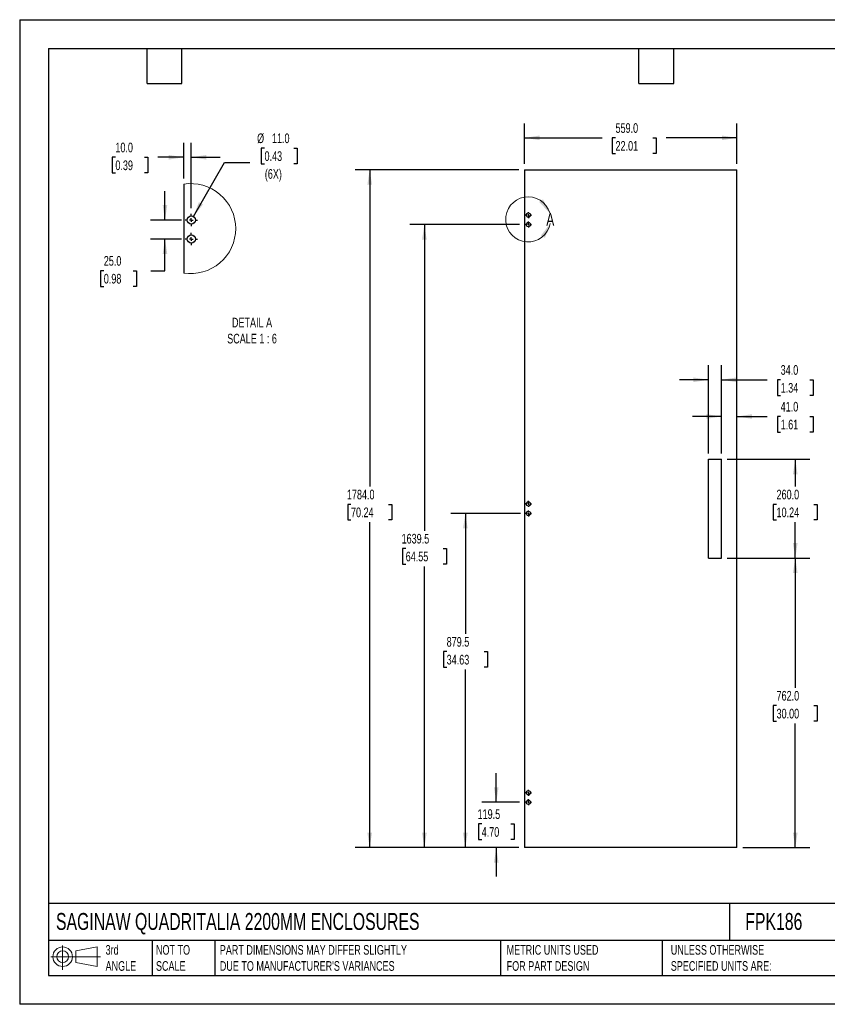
# Model space of a CAD drawing. Header units: millimetres. Extents: x 0 to 3353, y 0 to 2591.
# Tile 1 of 2: x 0 to 2127, y 0 to 2591. Entities that reach past the tile are written whole.
import ezdxf

# ---------------------------------------------------------------- set-up
doc = ezdxf.new("R2010")
doc.units = ezdxf.units.MM
doc.header["$LTSCALE"] = 12
doc.layers.add('DIMENSIONS', color=140, linetype='Continuous', lineweight=25)
doc.layers.add('TEXT', color=140, linetype='Continuous', lineweight=25)
doc.styles.add('SLDTEXTSTYLE0', font='TXT', dxfattribs={"width": 0.7})
doc.dimstyles.new('SLDDIMSTYLE0', dxfattribs={"dimtxt": 25.896094, "dimasz": 39.624, "dimexe": 0, "dimexo": 0.0625, "dimgap": 6.474023, "dimtad": 0, "dimtih": 1, "dimtoh": 1, "dimdec": 1, "dimrnd": 1e-09, "dimzin": 4, "dimdsep": 46, "dimtxsty": 'SLDTEXTSTYLE0', "dimsah": 1, "dimcen": 0.09, "dimadec": 0, "dimazin": 1, "dimtfac": 1, "dimtdec": 1, "dimtmove": 0, "dimatfit": 0, "dimfxl": 0, "dimfrac": 2, "dimtolj": 1, "dimtzin": 12, "dimarcsym": 0})
doc.dimstyles.new('SLDDIMSTYLE1', dxfattribs={"dimtxt": 25.896094, "dimasz": 39.624, "dimexe": 0, "dimexo": 0.0625, "dimgap": 6.474023, "dimtad": 0, "dimtih": 1, "dimtoh": 1, "dimdec": 1, "dimrnd": 1e-09, "dimzin": 4, "dimdsep": 46, "dimtxsty": 'SLDTEXTSTYLE0', "dimsah": 1, "dimcen": 0.09, "dimadec": 0, "dimazin": 1, "dimtfac": 1, "dimtdec": 1, "dimtofl": 0, "dimtmove": 0, "dimatfit": 3, "dimfxl": 0, "dimfrac": 2, "dimtolj": 1, "dimtzin": 12, "dimarcsym": 0})
doc.dimstyles.new('SLDDIMSTYLE2', dxfattribs={"dimtxt": 25.896094, "dimasz": 39.624, "dimexe": 0, "dimexo": 0.0625, "dimgap": 6.474023, "dimtad": 0, "dimtih": 1, "dimtoh": 1, "dimdec": 1, "dimrnd": 1e-09, "dimzin": 12, "dimdsep": 46, "dimtxsty": 'SLDTEXTSTYLE0', "dimsah": 1, "dimcen": 0.09, "dimadec": 0, "dimazin": 3, "dimtfac": 1, "dimtdec": 1, "dimtmove": 0, "dimatfit": 0, "dimfxl": 0, "dimfrac": 2, "dimtolj": 1, "dimtzin": 12, "dimarcsym": 0})
doc.dimstyles.new('SLDDIMSTYLE3', dxfattribs={"dimtxt": 25.896094, "dimasz": 39.624, "dimexe": 0, "dimexo": 0.0625, "dimgap": 6.474023, "dimtad": 0, "dimtih": 1, "dimtoh": 1, "dimdec": 1, "dimrnd": 1e-09, "dimzin": 12, "dimdsep": 46, "dimtxsty": 'SLDTEXTSTYLE0', "dimsah": 1, "dimcen": 0.09, "dimadec": 0, "dimazin": 3, "dimtfac": 1, "dimtdec": 1, "dimtofl": 0, "dimtmove": 0, "dimatfit": 3, "dimfxl": 0, "dimfrac": 2, "dimtolj": 1, "dimtzin": 12, "dimarcsym": 0})
doc.dimstyles.new('SLDDIMSTYLE4', dxfattribs={"dimtxt": 25.896094, "dimasz": 39.624, "dimexe": 0, "dimexo": 0.0625, "dimgap": 6.474023, "dimtad": 0, "dimtih": 1, "dimtoh": 1, "dimdec": 1, "dimlfac": 0.5, "dimrnd": 1e-09, "dimzin": 4, "dimdsep": 46, "dimtxsty": 'SLDTEXTSTYLE0', "dimsah": 1, "dimcen": 0, "dimadec": 0, "dimazin": 1, "dimtfac": 1, "dimtdec": 1, "dimtofl": 0, "dimtmove": 0, "dimatfit": 3, "dimfxl": 0, "dimfrac": 2, "dimtolj": 1, "dimtzin": 12, "dimarcsym": 0})
doc.dimstyles.new('SLDDIMSTYLE5', dxfattribs={"dimtxt": 25.896094, "dimasz": 39.624, "dimexe": 0, "dimexo": 0.0625, "dimgap": 6.474023, "dimtad": 0, "dimtih": 1, "dimtoh": 1, "dimdec": 1, "dimlfac": 0.5, "dimrnd": 1e-09, "dimzin": 4, "dimdsep": 46, "dimtxsty": 'SLDTEXTSTYLE0', "dimsah": 1, "dimcen": 0.09, "dimadec": 0, "dimazin": 1, "dimtfac": 1, "dimtdec": 1, "dimtmove": 0, "dimatfit": 0, "dimfxl": 0, "dimfrac": 2, "dimtolj": 1, "dimtzin": 12, "dimarcsym": 0})

# ---------------------------------------------------------------- blocks, each defined once
blk = doc.blocks.new('Block11')
at = {"color": 7, "linetype": 'Continuous', "lineweight": 18}
for p, q in [((31.1, 63.7), (31.1, 0)), ((65.8, 50), (122.1, 60.4)), ((122.1, 60.4), (122.1, 8.8)), ((0, 34.6), (130.5, 34.6)), ((65.8, 19.2), (65.8, 50)), ((65.8, 19.2), (122.1, 8.8))]:
    blk.add_line(p, q, dxfattribs=at)
for radius in [25.8, 15.4]:
    blk.add_circle((31.1, 34.6), radius, dxfattribs=at)
blk = doc.blocks.new('Block12')
at = {"color": 7, "linetype": 'Continuous'}
blk.add_blockref('Block11', (0, 0), dxfattribs=at)
blk = doc.blocks.new('_D')
at = {"layer": 'DIMENSIONS'}
for p, q in [((1847.6, 1449.4), (1847.6, 1584.8)), ((1847.6, 1546.7), (1771.4, 1546.7)), ((1888.6, 1546.7), (1968.6, 1546.7)), ((2003.7, 1546.7), (1995, 1546.7)), ((1995, 1546.7), (1995, 1505.6)), ((2080.7, 1546.7), (2089.4, 1546.7)), ((2089.4, 1546.7), (2089.4, 1505.6)), ((1995, 1505.6), (2003.7, 1505.6)), ((2089.4, 1505.6), (2080.7, 1505.6))]:
    blk.add_line(p, q, dxfattribs=at)
for points in [[(1847.6, 1546.7), (1808, 1552.8), (1808, 1540.6)], [(1888.6, 1546.7), (1928.2, 1540.6), (1928.2, 1552.8)]]:
    blk.add_solid(points, dxfattribs=at)
at = {"layer": 'DIMENSIONS', "char_height": 25.4, "attachment_point": 1, "style": 'SLDTEXTSTYLE0'}
for s, insert in [('41.0', (2003.7, 1585.2)), ('1.61', (2003.7, 1538.3))]:
    blk.add_mtext(s, dxfattribs=dict(at, insert=insert))
blk = doc.blocks.new('_D_1')
at = {"layer": 'DIMENSIONS'}
for p, q in [((1813.6, 1449.4), (1813.6, 1681.4)), ((1847.6, 1449.4), (1847.6, 1681.4)), ((1813.6, 1643.3), (1737.4, 1643.3)), ((1847.6, 1643.3), (1968.6, 1643.3)), ((2003.7, 1643.3), (1995, 1643.3)), ((1995, 1643.3), (1995, 1602.2)), ((2080.7, 1643.3), (2089.4, 1643.3)), ((2089.4, 1643.3), (2089.4, 1602.2)), ((1995, 1602.2), (2003.7, 1602.2)), ((2089.4, 1602.2), (2080.7, 1602.2))]:
    blk.add_line(p, q, dxfattribs=at)
for points in [[(1813.6, 1643.3), (1774, 1649.4), (1774, 1637.2)], [(1847.6, 1643.3), (1887.2, 1637.2), (1887.2, 1649.4)]]:
    blk.add_solid(points, dxfattribs=at)
at = {"layer": 'DIMENSIONS', "char_height": 25.4, "attachment_point": 1, "style": 'SLDTEXTSTYLE0'}
for s, insert in [('34.0', (2003.7, 1681.9)), ('1.34', (2003.7, 1634.9))]:
    blk.add_mtext(s, dxfattribs=dict(at, insert=insert))
blk = doc.blocks.new('_D_2')
at = {"layer": 'DIMENSIONS'}
for p, q in [((1862.8, 1434.2), (2080.3, 1434.2)), ((2042.2, 1434.2), (2042.2, 1362.5)), ((1992.9, 1315.6), (1984.2, 1315.6)), ((1984.2, 1315.6), (1984.2, 1274.4)), ((2091.4, 1315.6), (2100.1, 1315.6)), ((2100.1, 1315.6), (2100.1, 1274.4)), ((1984.2, 1274.4), (1992.9, 1274.4)), ((2100.1, 1274.4), (2091.4, 1274.4)), ((2042.2, 1174.2), (2042.2, 1268.6)), ((1862.8, 1174.2), (2080.3, 1174.2))]:
    blk.add_line(p, q, dxfattribs=at)
for points in [[(2042.2, 1434.2), (2036.1, 1394.6), (2048.3, 1394.6)], [(2042.2, 1174.2), (2048.3, 1213.8), (2036.1, 1213.8)]]:
    blk.add_solid(points, dxfattribs=at)
at = {"layer": 'DIMENSIONS', "char_height": 25.4, "attachment_point": 1, "style": 'SLDTEXTSTYLE0'}
for s, insert in [('260.0', (1992.9, 1354.1)), ('10.24', (1992.9, 1307.2))]:
    blk.add_mtext(s, dxfattribs=dict(at, insert=insert))
blk = doc.blocks.new('_D_3')
at = {"layer": 'DIMENSIONS'}
for p, q in [((1862.8, 1174.2), (2080.3, 1174.2)), ((2042.2, 1174.2), (2042.2, 833)), ((1992.9, 786.1), (1984.2, 786.1)), ((1984.2, 786.1), (1984.2, 744.9)), ((2091.4, 786.1), (2100.1, 786.1)), ((2100.1, 786.1), (2100.1, 744.9)), ((1984.2, 744.9), (1992.9, 744.9)), ((2042.2, 412.2), (2042.2, 739.1)), ((2100.1, 744.9), (2091.4, 744.9)), ((1903.8, 412.2), (2080.3, 412.2))]:
    blk.add_line(p, q, dxfattribs=at)
for points in [[(2042.2, 1174.2), (2036.1, 1134.6), (2048.3, 1134.6)], [(2042.2, 412.2), (2048.3, 451.8), (2036.1, 451.8)]]:
    blk.add_solid(points, dxfattribs=at)
at = {"layer": 'DIMENSIONS', "char_height": 25.4, "attachment_point": 1, "style": 'SLDTEXTSTYLE0'}
for s, insert in [('762.0', (1992.9, 824.6)), ('30.00', (1992.9, 777.6))]:
    blk.add_mtext(s, dxfattribs=dict(at, insert=insert))
blk = doc.blocks.new('_D_4')
at = {"layer": 'DIMENSIONS'}
for p, q in [((1254.9, 531.7), (1254.9, 607.9)), ((1316.3, 531.7), (1216.8, 531.7)), ((1216.5, 474.7), (1207.8, 474.7)), ((1207.8, 474.7), (1207.8, 433.5)), ((1293.4, 474.7), (1302.1, 474.7)), ((1302.1, 474.7), (1302.1, 433.5)), ((1207.8, 433.5), (1216.5, 433.5)), ((1302.1, 433.5), (1293.4, 433.5)), ((1314.4, 412.2), (1216.8, 412.2)), ((1254.9, 412.2), (1254.9, 336))]:
    blk.add_line(p, q, dxfattribs=at)
for points in [[(1254.9, 531.7), (1261, 571.3), (1248.8, 571.3)], [(1254.9, 412.2), (1248.8, 372.6), (1261, 372.6)]]:
    blk.add_solid(points, dxfattribs=at)
at = {"layer": 'DIMENSIONS', "char_height": 25.4, "attachment_point": 1, "style": 'SLDTEXTSTYLE0'}
for s, insert in [('119.5', (1205.7, 513.2)), ('4.70', (1216.5, 466.2))]:
    blk.add_mtext(s, dxfattribs=dict(at, insert=insert))
blk = doc.blocks.new('_D_5')
at = {"layer": 'DIMENSIONS'}
for p, q in [((1318.9, 1291.7), (1135.4, 1291.7)), ((1173.5, 1291.7), (1173.5, 974.9)), ((1124.3, 928), (1115.6, 928)), ((1115.6, 928), (1115.6, 886.8)), ((1222.8, 928), (1231.5, 928)), ((1231.5, 928), (1231.5, 886.8)), ((1115.6, 886.8), (1124.3, 886.8)), ((1173.5, 412.2), (1173.5, 881)), ((1231.5, 886.8), (1222.8, 886.8)), ((1314.4, 412.2), (1135.4, 412.2))]:
    blk.add_line(p, q, dxfattribs=at)
for points in [[(1173.5, 1291.7), (1167.4, 1252.1), (1179.6, 1252.1)], [(1173.5, 412.2), (1179.6, 451.8), (1167.4, 451.8)]]:
    blk.add_solid(points, dxfattribs=at)
at = {"layer": 'DIMENSIONS', "char_height": 25.4, "attachment_point": 1, "style": 'SLDTEXTSTYLE0'}
for s, insert in [('879.5', (1124.3, 966.5)), ('34.63', (1124.3, 919.6))]:
    blk.add_mtext(s, dxfattribs=dict(at, insert=insert))
blk = doc.blocks.new('_D_6')
at = {"layer": 'DIMENSIONS'}
for p, q in [((1316.3, 2051.7), (1027.5, 2051.7)), ((1065.6, 2051.7), (1065.6, 1246.3)), ((1016.4, 1199.4), (1007.7, 1199.4)), ((1007.7, 1199.4), (1007.7, 1158.2)), ((1114.8, 1199.4), (1123.5, 1199.4)), ((1123.5, 1199.4), (1123.5, 1158.2)), ((1007.7, 1158.2), (1016.4, 1158.2)), ((1065.6, 412.2), (1065.6, 1152.4)), ((1123.5, 1158.2), (1114.8, 1158.2)), ((1314.4, 412.2), (1027.5, 412.2))]:
    blk.add_line(p, q, dxfattribs=at)
for points in [[(1065.6, 2051.7), (1059.5, 2012.1), (1071.7, 2012.1)], [(1065.6, 412.2), (1071.7, 451.8), (1059.5, 451.8)]]:
    blk.add_solid(points, dxfattribs=at)
at = {"layer": 'DIMENSIONS', "char_height": 25.4, "attachment_point": 1, "style": 'SLDTEXTSTYLE0'}
for s, insert in [('1639.5', (1005.6, 1237.9)), ('64.55', (1016.4, 1191))]:
    blk.add_mtext(s, dxfattribs=dict(at, insert=insert))
blk = doc.blocks.new('_D_7')
at = {"layer": 'DIMENSIONS'}
for p, q in [((1314.4, 2196.2), (883.5, 2196.2)), ((921.6, 2196.2), (921.6, 1362.5)), ((872.4, 1315.6), (863.7, 1315.6)), ((863.7, 1315.6), (863.7, 1274.4)), ((970.8, 1315.6), (979.5, 1315.6)), ((979.5, 1315.6), (979.5, 1274.4)), ((863.7, 1274.4), (872.4, 1274.4)), ((979.5, 1274.4), (970.8, 1274.4)), ((921.6, 412.2), (921.6, 1268.6)), ((1314.4, 412.2), (883.5, 412.2))]:
    blk.add_line(p, q, dxfattribs=at)
for points in [[(921.6, 2196.2), (915.5, 2156.6), (927.7, 2156.6)], [(921.6, 412.2), (927.7, 451.8), (915.5, 451.8)]]:
    blk.add_solid(points, dxfattribs=at)
at = {"layer": 'DIMENSIONS', "char_height": 25.4, "attachment_point": 1, "style": 'SLDTEXTSTYLE0'}
for s, insert in [('1784.0', (861.6, 1354.1)), ('70.24', (872.4, 1307.2))]:
    blk.add_mtext(s, dxfattribs=dict(at, insert=insert))
blk = doc.blocks.new('_D_8')
at = {"layer": 'DIMENSIONS'}
for p, q in [((1329.6, 2211.4), (1329.6, 2318)), ((1888.6, 2211.4), (1888.6, 2318)), ((1329.6, 2279.9), (1533.8, 2279.9)), ((1568.9, 2279.9), (1560.2, 2279.9)), ((1560.2, 2279.9), (1560.2, 2238.8)), ((1667.3, 2279.9), (1676, 2279.9)), ((1676, 2279.9), (1676, 2238.8)), ((1888.6, 2279.9), (1702.4, 2279.9)), ((1560.2, 2238.8), (1568.9, 2238.8)), ((1676, 2238.8), (1667.3, 2238.8))]:
    blk.add_line(p, q, dxfattribs=at)
for points in [[(1329.6, 2279.9), (1369.2, 2273.8), (1369.2, 2286)], [(1888.6, 2279.9), (1849, 2286), (1849, 2273.8)]]:
    blk.add_solid(points, dxfattribs=at)
at = {"layer": 'DIMENSIONS', "char_height": 25.4, "attachment_point": 1, "style": 'SLDTEXTSTYLE0'}
for s, insert in [('559.0', (1568.9, 2318.5)), ('22.01', (1568.9, 2271.5))]:
    blk.add_mtext(s, dxfattribs=dict(at, insert=insert))
blk = doc.blocks.new('SW_CENTERMARKSYMBOL_0')
at = {"layer": 'DIMENSIONS', "color": 0}
for p, q in [((-5.08, 0), (-8.04, 0)), ((0, 0), (-2.54, 0)), ((0, 5.08), (0, 8.04)), ((0, 0), (0, 2.54)), ((0, 0), (0, -2.54)), ((0, 0), (2.54, 0)), ((5.08, 0), (8.04, 0)), ((0, -5.08), (0, -8.04))]:
    blk.add_line(p, q, dxfattribs=at)
blk = doc.blocks.new('SW_CENTERMARKSYMBOL_1')
at = {"layer": 'DIMENSIONS', "color": 0}
for p, q in [((-5.08, 0), (-8.04, 0)), ((0, 0), (-2.54, 0)), ((0, 5.08), (0, 8.04)), ((0, 0), (0, 2.54)), ((0, 0), (0, -2.54)), ((0, 0), (2.54, 0)), ((5.08, 0), (8.04, 0)), ((0, -5.08), (0, -8.04))]:
    blk.add_line(p, q, dxfattribs=at)
blk = doc.blocks.new('SW_CENTERMARKSYMBOL_2')
at = {"layer": 'DIMENSIONS', "color": 0}
for p, q in [((-5.08, 0), (-8.04, 0)), ((0, 0), (-2.54, 0)), ((0, 5.08), (0, 8.04)), ((0, 0), (0, 2.54)), ((0, 0), (0, -2.54)), ((0, 0), (2.54, 0)), ((5.08, 0), (8.04, 0)), ((0, -5.08), (0, -8.04))]:
    blk.add_line(p, q, dxfattribs=at)
blk = doc.blocks.new('SW_CENTERMARKSYMBOL_3')
at = {"layer": 'DIMENSIONS', "color": 0}
for p, q in [((-5.08, 0), (-8.04, 0)), ((0, 0), (-2.54, 0)), ((0, 5.08), (0, 8.04)), ((0, 0), (0, 2.54)), ((0, 0), (0, -2.54)), ((0, 0), (2.54, 0)), ((5.08, 0), (8.04, 0)), ((0, -5.08), (0, -8.04))]:
    blk.add_line(p, q, dxfattribs=at)
blk = doc.blocks.new('SW_CENTERMARKSYMBOL_4')
at = {"layer": 'DIMENSIONS', "color": 0}
for p, q in [((-5.08, 0), (-8.04, 0)), ((0, 0), (-2.54, 0)), ((0, 5.08), (0, 8.04)), ((0, 0), (0, 2.54)), ((0, 0), (0, -2.54)), ((0, 0), (2.54, 0)), ((5.08, 0), (8.04, 0)), ((0, -5.08), (0, -8.04))]:
    blk.add_line(p, q, dxfattribs=at)
blk = doc.blocks.new('SW_CENTERMARKSYMBOL_5')
at = {"layer": 'DIMENSIONS', "color": 0}
for p, q in [((-5.08, 0), (-8.04, 0)), ((0, 0), (-2.54, 0)), ((0, 5.08), (0, 8.04)), ((0, 0), (0, 2.54)), ((0, 0), (0, -2.54)), ((0, 0), (2.54, 0)), ((5.08, 0), (8.04, 0)), ((0, -5.08), (0, -8.04))]:
    blk.add_line(p, q, dxfattribs=at)
blk = doc.blocks.new('_D_12')
at = {"layer": 'DIMENSIONS'}
for p, q in [((644.7, 2253), (636, 2253)), ((636, 2253), (636, 2211.9)), ((721.7, 2253), (730.4, 2253)), ((730.4, 2253), (730.4, 2211.9)), ((457.4, 2073.3), (539.5, 2215.4)), ((539.5, 2215.4), (606.1, 2215.4)), ((636, 2211.9), (644.7, 2211.9)), ((730.4, 2211.9), (721.7, 2211.9))]:
    blk.add_line(p, q, dxfattribs=at)
blk.add_solid([(457.4, 2073.3), (482.5, 2104.5), (471.9, 2110.6)], dxfattribs=at)
at = {"layer": 'DIMENSIONS', "char_height": 25.4, "attachment_point": 1, "style": 'SLDTEXTSTYLE0'}
for s, insert in [('%%c', (625.2, 2291.5)), ('11.0', (664.3, 2291.5)), ('0.43', (644.7, 2244.6)), ('(6X)', (645.5, 2197.6))]:
    blk.add_mtext(s, dxfattribs=dict(at, insert=insert))
blk = doc.blocks.new('_D_13')
at = {"layer": 'DIMENSIONS'}
for p, q in [((431.9, 2173.4), (431.9, 2266.9)), ((451.9, 2095.1), (451.9, 2266.9)), ((252, 2228.8), (243.3, 2228.8)), ((243.3, 2228.8), (243.3, 2187.6)), ((329, 2228.8), (337.7, 2228.8)), ((337.7, 2228.8), (337.7, 2187.6)), ((431.9, 2228.8), (364.1, 2228.8)), ((451.9, 2228.8), (528.1, 2228.8)), ((243.3, 2187.6), (252, 2187.6)), ((337.7, 2187.6), (329, 2187.6))]:
    blk.add_line(p, q, dxfattribs=at)
for points in [[(431.9, 2228.8), (392.3, 2234.9), (392.3, 2222.7)], [(451.9, 2228.8), (491.5, 2222.7), (491.5, 2234.9)]]:
    blk.add_solid(points, dxfattribs=at)
at = {"layer": 'DIMENSIONS', "char_height": 25.4, "attachment_point": 1, "style": 'SLDTEXTSTYLE0'}
for s, insert in [('10.0', (252, 2267.3)), ('0.39', (252, 2220.4))]:
    blk.add_mtext(s, dxfattribs=dict(at, insert=insert))
blk = doc.blocks.new('_D_14')
at = {"layer": 'DIMENSIONS'}
for p, q in [((382.6, 2063.7), (382.6, 2139.9)), ((425.7, 2063.7), (344.5, 2063.7)), ((425.7, 2013.7), (344.5, 2013.7)), ((382.6, 1930.4), (382.6, 2013.7)), ((221.5, 1930.4), (212.8, 1930.4)), ((212.8, 1930.4), (212.8, 1889.2)), ((298.5, 1930.4), (307.2, 1930.4)), ((307.2, 1930.4), (307.2, 1889.2)), ((345.2, 1930.4), (382.6, 1930.4)), ((212.8, 1889.2), (221.5, 1889.2)), ((307.2, 1889.2), (298.5, 1889.2))]:
    blk.add_line(p, q, dxfattribs=at)
for points in [[(382.6, 2063.7), (388.7, 2103.4), (376.5, 2103.4)], [(382.6, 2013.7), (376.5, 1974.1), (388.7, 1974.1)]]:
    blk.add_solid(points, dxfattribs=at)
at = {"layer": 'DIMENSIONS', "char_height": 25.4, "attachment_point": 1, "style": 'SLDTEXTSTYLE0'}
for s, insert in [('25.0', (221.5, 1968.9)), ('0.98', (221.5, 1922))]:
    blk.add_mtext(s, dxfattribs=dict(at, insert=insert))
blk = doc.blocks.new('SW_CENTERMARKSYMBOL_6')
at = {"layer": 'DIMENSIONS', "color": 0}
for p, q in [((-10.2, 0), (-16.1, 0)), ((0, 0), (-5.1, 0)), ((0, 10.2), (0, 16.1)), ((0, 0), (0, 5.1)), ((0, 0), (0, -5.1)), ((0, 0), (5.1, 0)), ((10.2, 0), (16.1, 0)), ((0, -10.2), (0, -16.1))]:
    blk.add_line(p, q, dxfattribs=at)
blk = doc.blocks.new('SW_CENTERMARKSYMBOL_7')
at = {"layer": 'DIMENSIONS', "color": 0}
for p, q in [((-10.2, 0), (-16.1, 0)), ((0, 0), (-5.1, 0)), ((0, 10.2), (0, 16.1)), ((0, 0), (0, 5.1)), ((0, 0), (0, -5.1)), ((0, 0), (5.1, 0)), ((10.2, 0), (16.1, 0)), ((0, -10.2), (0, -16.1))]:
    blk.add_line(p, q, dxfattribs=at)

msp = doc.modelspace()

# ---------------------------------------------------------------- linework, layer by layer
at = {"color": 7, "linetype": 'Continuous'}
for p, q in [((0.03, 2590.83), (0.03, 0.03)), ((0.03, 2590.83), (3352.83, 2590.83)), ((3352.83, 0.03), (0.03, 0.03))]:
    msp.add_line(p, q, dxfattribs=at)
for p, q in [((1329.6, 2196.2), (1329.6, 412.2)), ((1329.6, 2196.2), (1888.6, 2196.2)), ((1888.6, 412.2), (1888.6, 2196.2)), ((431.91, 2158.12), (431.91, 1924.19)), ((1813.6, 1174.2), (1813.6, 1434.2)), ((1813.6, 1434.2), (1847.6, 1434.2)), ((1847.6, 1174.2), (1847.6, 1434.2)), ((1813.6, 1174.2), (1847.6, 1174.2)), ((1888.6, 412.2), (1329.6, 412.2))]:
    msp.add_line(p, q)
for centre, radius in [((451.91, 2063.75), 11), ((1339.6, 2076.7), 5.5), ((1339.6, 2051.7), 5.5), ((451.91, 2013.75), 11), ((1339.6, 1316.7), 5.5), ((1339.6, 1291.7), 5.5), ((1339.6, 556.7), 5.5), ((1339.6, 531.7), 5.5)]:
    msp.add_circle(centre, radius)
at = {"color": 7, "linetype": 'Continuous', "lineweight": 18}
for centre, radius, start, end in [((450.44, 2041.16), 118.42, 359.99999, 99.00079), ((1338.86, 2065.41), 59.21, 16.58321, 349.30232), ((450.44, 2041.16), 118.42, 260.9992, 0.00002)]:
    msp.add_arc(centre, radius, start, end, dxfattribs=at)
for points in [[(1395.61, 2082.31), (1377.82, 2118.23), (1367.85, 2111.23)], [(1397.04, 2054.41), (1372.39, 2022.8), (1383.04, 2016.85)]]:
    msp.add_solid(points, dxfattribs=at)
at = {"layer": 'TEXT'}
for p, q in [((76.2, 2514.6), (3276.6, 2514.6)), ((76.2, 2514.6), (76.2, 76.2)), ((335.28, 2423.16), (335.28, 2514.6)), ((426.72, 2423.16), (426.72, 2514.6)), ((1630.68, 2423.16), (1630.68, 2514.6)), ((1722.12, 2423.16), (1722.12, 2514.6)), ((335.28, 2423.16), (426.72, 2423.16)), ((1630.68, 2423.16), (1722.12, 2423.16)), ((3276.6, 265.51), (76.2, 265.51)), ((1869.11, 265.51), (1869.11, 167.64)), ((3276.6, 167.64), (76.2, 167.64)), ((348.54, 167.64), (348.54, 76.2)), ((514.05, 167.64), (514.05, 76.2)), ((1265.81, 167.64), (1265.81, 76.2)), ((1691.97, 167.64), (1691.97, 76.2)), ((76.2, 76.2), (3276.6, 76.2))]:
    msp.add_line(p, q, dxfattribs=at)

# ---------------------------------------------------------------- block references
at = {"layer": 'DIMENSIONS'}
for name, p in [('SW_CENTERMARKSYMBOL_6', (451.91, 2063.75)), ('SW_CENTERMARKSYMBOL_0', (1339.6, 2076.7)), ('SW_CENTERMARKSYMBOL_1', (1339.6, 2051.7)), ('SW_CENTERMARKSYMBOL_7', (451.91, 2013.75)), ('SW_CENTERMARKSYMBOL_2', (1339.6, 1316.7)), ('SW_CENTERMARKSYMBOL_3', (1339.6, 1291.7)), ('SW_CENTERMARKSYMBOL_5', (1339.6, 556.7)), ('SW_CENTERMARKSYMBOL_4', (1339.6, 531.7))]:
    msp.add_blockref(name, p, dxfattribs=at)
at = {"layer": 'TEXT'}
msp.add_blockref('Block12', (82.06, 90.65), dxfattribs=at)

# ---------------------------------------------------------------- texts
at = {"color": 7, "linetype": 'Continuous', "lineweight": 18, "insert": (1386.51, 2082.31), "char_height": 33.87, "attachment_point": 1, "style": 'SLDTEXTSTYLE0'}
msp.add_mtext('A', dxfattribs=at)
at = {"layer": 'DIMENSIONS', "insert": (611.81, 1806.7), "char_height": 25.4, "attachment_point": 2, "style": 'SLDTEXTSTYLE0'}
msp.add_mtext('DETAIL A^JSCALE 1 : 6', dxfattribs=at)
at = {"layer": 'TEXT', "attachment_point": 1, "style": 'SLDTEXTSTYLE0'}
for s, insert, char_height in [('SAGINAW QUADRITALIA 2200MM ENCLOSURES', (95.59, 240.28), 44.45), ('FPK186', (1910.49, 240.28), 44.45), ('3rd^JANGLE', (226.21, 155.96), 25.4), ('NOT TO^JSCALE', (358.88, 155.96), 25.4), ("PART DIMENSIONS MAY DIFFER SLIGHTLY ^JDUE TO MANUFACTURER'S VARIANCES", (526.95, 155.96), 25.4), ('METRIC UNITS USED ^JFOR PART DESIGN', (1282.24, 155.96), 25.4), ('UNLESS OTHERWISE ^JSPECIFIED UNITS ARE:', (1714.43, 155.96), 25.4)]:
    msp.add_mtext(s, dxfattribs=dict(at, insert=insert, char_height=char_height))

# ---------------------------------------------------------------- dimensions: what is measured, and where the dimension line sits
at = {"layer": 'DIMENSIONS'}
for base, p1, p2, angle, dimstyle, picture, middle in [((1888.6, 2279.95), (1329.6, 2196.2), (1888.6, 2196.2), 0, 'SLDDIMSTYLE1', '_D_8', (1618.1, 2279.95)), ((431.91, 2228.78), (451.91, 2079.83), (431.91, 2158.12), 0, 'SLDDIMSTYLE5', '_D_13', (290.49, 2228.78)), ((921.6, 2196.2), (1329.6, 412.2), (1329.6, 2196.2), 90, 'SLDDIMSTYLE1', '_D_7', (921.6, 1315.59)), ((1888.6, 1546.71), (1847.6, 1434.2), (1888.6, 2196.2), 0, 'SLDDIMSTYLE0', '_D', (2042.18, 1546.71)), ((382.6, 2013.75), (440.91, 2063.75), (440.91, 2013.75), 90, 'SLDDIMSTYLE5', '_D_14', (382.6, 1930.39)), ((1065.6, 2051.7), (1329.6, 412.2), (1331.56, 2051.7), 90, 'SLDDIMSTYLE3', '_D_6', (1065.6, 1199.38)), ((1847.6, 1643.31), (1813.6, 1434.2), (1847.6, 1434.2), 0, 'SLDDIMSTYLE0', '_D_1', (2042.18, 1643.31)), ((2042.18, 1434.2), (1847.6, 1174.2), (1847.6, 1434.2), 90, 'SLDDIMSTYLE1', '_D_2', (2042.18, 1315.59)), ((1173.51, 1291.7), (1329.6, 412.2), (1334.1, 1291.7), 90, 'SLDDIMSTYLE3', '_D_5', (1173.51, 927.97)), ((2042.18, 412.2), (1847.6, 1174.2), (1888.6, 412.2), 90, 'SLDDIMSTYLE1', '_D_3', (2042.18, 786.06)), ((1254.93, 531.7), (1329.6, 412.2), (1331.56, 531.7), 90, 'SLDDIMSTYLE2', '_D_4', (1254.93, 474.67))]:
    dim = msp.add_linear_dim(base=base, p1=p1, p2=p2, angle=angle, dimstyle=dimstyle, dxfattribs=at)
    dim.commit()
    dim.dimension.update_dxf_attribs({"geometry": picture, "text_midpoint": middle, "dimtype": 160})
dim = msp.add_diameter_dim_2p(p1=(446.41, 2054.22), p2=(457.41, 2073.28), text='<>\\P(6X)', dimstyle='SLDDIMSTYLE4', dxfattribs=at)
dim.commit()
dim.dimension.update_dxf_attribs({"geometry": '_D_12', "text_midpoint": (683.22, 2228.78), "dimtype": 163})

doc.saveas('drawing.dxf')
